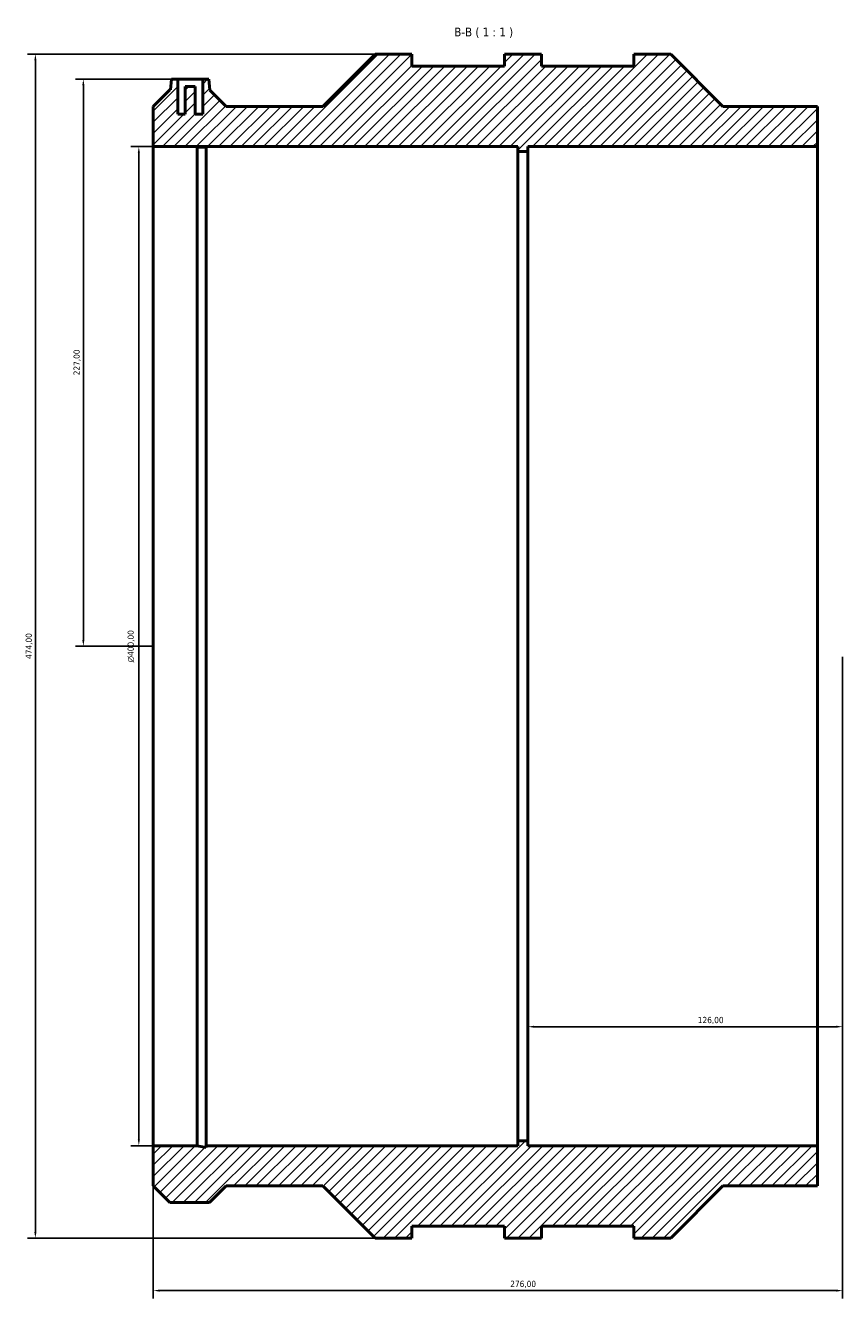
# Model space of a CAD drawing. Header units: millimetres. Extents: x -313 to 1220, y -364 to 1291.
# Tile 4 of 5: x 253 to 580, y 731 to 1241. Entities that reach past the tile are written whole.
import ezdxf

# ---------------------------------------------------------------- set-up
doc = ezdxf.new("R2010")
doc.units = ezdxf.units.MM
for name, color, linetype, lineweight in [('Dimension (ISO)', 7, 'Continuous', 25), ('Hatch (ISO)', 7, 'Continuous', 18), ('Symbol (ISO)', 7, 'Continuous', 25), ('Visible (ISO)', 7, 'Continuous', 50)]:
    doc.layers.add(name, color=color, linetype=linetype, lineweight=lineweight)
doc.styles.add('Label Text (ISO)', font='tahoma.ttf')
doc.styles.add('Note Text (ISO)', font='tahoma.ttf')
doc.dimstyles.new('Default (ISO)', dxfattribs={"dimtxt": 2.5, "dimasz": 2.5, "dimexe": 3.175, "dimexo": 0, "dimgap": 0.762, "dimtad": 1, "dimrnd": 1e-08, "dimzin": 0, "dimtxsty": 'Note Text (ISO)', "dimcen": 0.09, "dimdle": 10, "dimclrd": 256, "dimclre": 256, "dimclrt": 232, "dimazin": 0, "dimtfac": 1.40208, "dimtmove": 0, "dimatfit": 3, "dimfxl": 1, "dimtolj": 1, "dimtzin": 0, "dimlwd": -1, "dimlwe": -1, "dimarcsym": 0})

# ---------------------------------------------------------------- blocks, each defined once
blk = doc.blocks.new('*D7')
at = {"layer": 'Defpoints', "color": 0, "transparency": 16777216}
for p in [(313.83, 1219.31), (276.03, 992.31), (304.03, 992.31)]:
    blk.add_point(p, dxfattribs=at)
at = {"layer": 'Dimension (ISO)', "transparency": 16777216}
for p, q in [((313.83, 1219.31), (272.86, 1219.31)), ((276.03, 1216.81), (276.03, 994.81)), ((304.03, 992.31), (272.86, 992.31))]:
    blk.add_line(p, q, dxfattribs=at)
for points in [[(275.61, 1216.81), (276.45, 1216.81), (276.03, 1219.31)], [(275.61, 994.81), (276.45, 994.81), (276.03, 992.31)]]:
    blk.add_solid(points, dxfattribs=at)
at = {"layer": 'Dimension (ISO)', "color": 232, "true_color": 0xca0064, "transparency": 16777216, "insert": (272.1, 1100.76), "char_height": 2.5, "attachment_point": 1, "rotation": 90, "style": 'Note Text (ISO)'}
blk.add_mtext('\\A1;227,00', dxfattribs=at)
blk = doc.blocks.new('*D8')
at = {"layer": 'Defpoints', "color": 0, "transparency": 16777216}
for p in [(392.83, 1229.31), (256.83, 755.31), (392.83, 755.31)]:
    blk.add_point(p, dxfattribs=at)
at = {"layer": 'Dimension (ISO)', "transparency": 16777216}
for p, q in [((392.83, 1229.31), (253.66, 1229.31)), ((256.83, 1226.81), (256.83, 757.81)), ((392.83, 755.31), (253.66, 755.31))]:
    blk.add_line(p, q, dxfattribs=at)
for points in [[(256.41, 1226.81), (257.25, 1226.81), (256.83, 1229.31)], [(256.41, 757.81), (257.25, 757.81), (256.83, 755.31)]]:
    blk.add_solid(points, dxfattribs=at)
at = {"layer": 'Dimension (ISO)', "color": 232, "true_color": 0xca0064, "transparency": 16777216, "insert": (252.9, 987.2), "char_height": 2.5, "attachment_point": 1, "rotation": 90, "style": 'Note Text (ISO)'}
blk.add_mtext('\\A1;474,00', dxfattribs=at)
blk = doc.blocks.new('*D9')
at = {"layer": 'Defpoints', "color": 0, "transparency": 16777216}
for p in [(304.03, 1192.31), (298.26, 792.31), (304.03, 792.31)]:
    blk.add_point(p, dxfattribs=at)
at = {"layer": 'Dimension (ISO)', "transparency": 16777216}
for p, q in [((304.03, 1192.31), (295.08, 1192.31)), ((298.26, 1189.81), (298.26, 794.81)), ((304.03, 792.31), (295.08, 792.31))]:
    blk.add_line(p, q, dxfattribs=at)
for points in [[(297.84, 1189.81), (298.67, 1189.81), (298.26, 1192.31)], [(297.84, 794.81), (298.67, 794.81), (298.26, 792.31)]]:
    blk.add_solid(points, dxfattribs=at)
at = {"layer": 'Dimension (ISO)', "color": 232, "true_color": 0xca0064, "transparency": 16777216, "insert": (293.73, 985.81), "char_height": 2.5, "attachment_point": 1, "rotation": 90, "style": 'Note Text (ISO)'}
blk.add_mtext('\\A1;\\fAIGDT|b0|i0;\\H2.5000;\\ln\\fTahoma|b0|i0;\\H2.5000;400,00', dxfattribs=at)
blk = doc.blocks.new('*D10')
at = {"layer": 'Defpoints', "color": 0, "transparency": 16777216}
for p in [(580.03, 988.06), (304.03, 792.31), (580.03, 734.31)]:
    blk.add_point(p, dxfattribs=at)
at = {"layer": 'Dimension (ISO)', "transparency": 16777216}
for p, q in [((580.03, 988.06), (580.03, 731.13)), ((304.03, 792.31), (304.03, 731.13)), ((306.53, 734.31), (577.53, 734.31))]:
    blk.add_line(p, q, dxfattribs=at)
for points in [[(306.53, 734.72), (306.53, 733.89), (304.03, 734.31)], [(577.53, 734.72), (577.53, 733.89), (580.03, 734.31)]]:
    blk.add_solid(points, dxfattribs=at)
at = {"layer": 'Dimension (ISO)', "color": 232, "true_color": 0xca0064, "transparency": 16777216, "insert": (446.98, 738.24), "char_height": 2.5, "attachment_point": 1, "style": 'Note Text (ISO)'}
blk.add_mtext('\\A1;276,00', dxfattribs=at)
blk = doc.blocks.new('*D11')
at = {"layer": 'Defpoints', "color": 0, "transparency": 16777216}
for p in [(454.03, 992.31), (580.03, 988.06), (580.03, 839.96)]:
    blk.add_point(p, dxfattribs=at)
at = {"layer": 'Dimension (ISO)', "transparency": 16777216}
for p, q in [((580.03, 988.06), (580.03, 836.78)), ((456.53, 839.96), (577.53, 839.96))]:
    blk.add_line(p, q, dxfattribs=at)
for points in [[(456.53, 840.37), (456.53, 839.54), (454.03, 839.96)], [(577.53, 840.37), (577.53, 839.54), (580.03, 839.96)]]:
    blk.add_solid(points, dxfattribs=at)
at = {"layer": 'Dimension (ISO)', "color": 232, "true_color": 0xca0064, "transparency": 16777216, "insert": (522.08, 843.89), "char_height": 2.5, "attachment_point": 1, "style": 'Note Text (ISO)'}
blk.add_mtext('\\A1;126,00', dxfattribs=at)

msp = doc.modelspace()

# ---------------------------------------------------------------- hatches: boundary and pattern name
at = {"layer": 'Hatch (ISO)'}
h = msp.add_hatch(dxfattribs=at)
h.set_pattern_fill('ANSI31', color=256, scale=25.4, style=0)
h.set_pattern_definition([(45, (0, 0), (-2.245064, 2.245064), [])])
h.paths.add_polyline_path([(569.939, 1208.405), (532.135, 1208.405), (511.231, 1229.308), (496.431, 1229.308), (496.431, 1224.568), (459.431, 1224.568), (459.431, 1229.308), (444.631, 1229.308), (444.631, 1224.568), (407.631, 1224.568), (407.631, 1229.308), (392.831, 1229.308), (371.928, 1208.405), (333.231, 1208.405), (326.715, 1214.921), (326.331, 1219.308), (323.831, 1219.308), (323.831, 1205.308), (320.831, 1205.308), (320.831, 1216.308), (316.831, 1216.308), (316.831, 1205.308), (313.831, 1205.308), (313.831, 1219.308), (311.331, 1219.308), (310.962, 1215.088), (310.715, 1215.088), (304.031, 1208.405), (304.031, 1192.308), (450.031, 1192.308), (450.031, 1190.308), (454.031, 1190.308), (454.031, 1192.308), (569.939, 1192.308)])
h.paths.add_polyline_path([(532.135, 776.211), (569.939, 776.211), (569.939, 792.308), (454.031, 792.308), (454.031, 794.308), (450.031, 794.308), (450.031, 792.308), (325.187, 792.308), (325.187, 791.559), (321.661, 792.308), (304.031, 792.308), (304.031, 776.211), (310.715, 769.528), (326.548, 769.528), (333.231, 776.211), (371.928, 776.211), (392.831, 755.308), (407.631, 755.308), (407.631, 760.048), (444.631, 760.048), (444.631, 755.308), (459.431, 755.308), (459.431, 760.048), (496.431, 760.048), (496.431, 755.308), (511.231, 755.308)])

# ---------------------------------------------------------------- linework, layer by layer
at = {"layer": 'Visible (ISO)'}
for p, q in [((392.831, 1229.308), (371.928, 1208.405)), ((407.631, 1229.308), (392.831, 1229.308)), ((407.631, 1224.568), (407.631, 1229.308)), ((459.431, 1229.308), (444.631, 1229.308)), ((444.631, 1229.308), (444.631, 1224.568)), ((459.431, 1224.568), (459.431, 1229.308)), ((511.231, 1229.308), (496.431, 1229.308)), ((496.431, 1229.308), (496.431, 1224.568)), ((532.135, 1208.405), (511.231, 1229.308)), ((444.631, 1224.568), (407.631, 1224.568)), ((496.431, 1224.568), (459.431, 1224.568)), ((311.331, 1219.308), (310.962, 1215.088)), ((313.831, 1219.308), (311.331, 1219.308)), ((313.831, 1205.308), (313.831, 1219.308)), ((313.831, 1219.308), (323.831, 1219.308)), ((326.331, 1219.308), (323.831, 1219.308)), ((323.831, 1219.308), (323.831, 1205.308)), ((326.715, 1214.921), (326.331, 1219.308)), ((310.715, 1215.088), (304.031, 1208.405)), ((310.962, 1215.088), (310.715, 1215.088)), ((320.831, 1216.308), (316.831, 1216.308)), ((316.831, 1216.308), (316.831, 1205.308)), ((320.831, 1205.308), (320.831, 1216.308)), ((333.231, 1208.405), (326.715, 1214.921)), ((304.031, 1208.405), (304.031, 1192.308)), ((371.928, 1208.405), (333.231, 1208.405)), ((569.939, 1208.405), (532.135, 1208.405)), ((569.939, 1208.405), (569.939, 1192.308)), ((316.831, 1205.308), (313.831, 1205.308)), ((323.831, 1205.308), (320.831, 1205.308)), ((304.031, 1192.308), (450.031, 1192.308)), ((304.031, 792.308), (304.031, 1192.308)), ((321.661, 792.308), (321.661, 1192.084)), ((325.187, 792.308), (325.187, 1192.165)), ((450.031, 1192.308), (450.031, 1190.308)), ((450.031, 1190.308), (454.031, 1190.308)), ((450.031, 794.308), (450.031, 1190.308)), ((454.031, 1190.308), (454.031, 1192.308)), ((454.031, 1192.308), (569.939, 1192.308)), ((454.031, 794.308), (454.031, 1190.308)), ((569.939, 1192.308), (569.939, 792.308)), ((321.661, 792.308), (304.031, 792.308)), ((304.031, 792.308), (304.031, 776.211)), ((325.187, 791.559), (321.661, 792.308)), ((450.031, 792.308), (325.187, 792.308)), ((325.187, 792.308), (325.187, 791.559)), ((454.031, 794.308), (450.031, 794.308)), ((450.031, 794.308), (450.031, 792.308)), ((454.031, 792.308), (454.031, 794.308)), ((569.939, 792.308), (454.031, 792.308)), ((569.939, 792.308), (569.939, 776.211)), ((304.031, 776.211), (310.715, 769.528)), ((326.548, 769.528), (333.231, 776.211)), ((333.231, 776.211), (371.928, 776.211)), ((371.928, 776.211), (392.831, 755.308)), ((511.231, 755.308), (532.135, 776.211)), ((532.135, 776.211), (569.939, 776.211)), ((310.715, 769.528), (326.548, 769.528)), ((407.631, 755.308), (407.631, 760.048)), ((407.631, 760.048), (444.631, 760.048)), ((444.631, 760.048), (444.631, 755.308)), ((459.431, 755.308), (459.431, 760.048)), ((459.431, 760.048), (496.431, 760.048)), ((496.431, 760.048), (496.431, 755.308)), ((392.831, 755.308), (407.631, 755.308)), ((444.631, 755.308), (459.431, 755.308)), ((496.431, 755.308), (511.231, 755.308))]:
    msp.add_line(p, q, dxfattribs=at)
msp.add_open_spline([(325.187, 1192.165), (324.433, 1192.141), (323.552, 1192.117), (322.299, 1192.094), (321.982, 1192.088), (321.661, 1192.084)], degree=3, knots=[5.29085389, 5.29085389, 5.29085389, 5.29085389, 5.57936057, 5.57936057, 5.67437549, 5.67437549, 5.67437549, 5.67437549], dxfattribs=at)

# ---------------------------------------------------------------- texts
at = {"layer": 'Symbol (ISO)', "insert": (424.546, 1235.808), "char_height": 3.5, "attachment_point": 7, "style": 'Label Text (ISO)'}
msp.add_mtext('B-B ( 1 : 1 )', dxfattribs=at)

# ---------------------------------------------------------------- dimensions: what is measured, and where the dimension line sits
at = {"layer": 'Dimension (ISO)'}
for base, p1, p2, angle, override, picture, middle in [((256.831, 755.308), (392.831, 1229.308), (392.831, 755.308), 90, {"dimdec": 2, "dimtp": 0, "dimtm": 0, "dimtdec": 2, "dimtofl": 0, "dimatfit": 1}, '*D8', (256.831, 992.308)), ((276.031, 992.308), (313.831, 1219.308), (304.031, 992.308), 90, {"dimdec": 2, "dimtp": 0, "dimtm": 0, "dimtdec": 2, "dimtofl": 0, "dimatfit": 1}, '*D7', (276.031, 1105.808)), ((580.031, 839.956), (454.031, 992.308), (580.031, 988.058), 180, {"dimdec": 2, "dimse1": 1, "dimtp": 0, "dimtm": 0, "dimtdec": 2, "dimtofl": 0, "dimatfit": 1}, '*D11', (527.031, 839.956)), ((580.031, 734.308), (304.031, 792.308), (580.031, 988.058), 180, {"dimdec": 2, "dimtp": 0, "dimtm": 0, "dimtdec": 2, "dimtofl": 0, "dimatfit": 1}, '*D10', (452.031, 734.308))]:
    dim = msp.add_linear_dim(base=base, p1=p1, p2=p2, angle=angle, dimstyle='Default (ISO)', override=override, dxfattribs=at)
    dim.commit()
    dim.dimension.update_dxf_attribs({"geometry": picture, "text_midpoint": middle, "dimtype": 160})
dim = msp.add_linear_dim(base=(298.258, 792.308), p1=(304.031, 1192.308), p2=(304.031, 792.308), angle=90, text='\\fAIGDT|b0|i0;\\H2.5000;\\ln\\fTahoma|b0|i0;\\H2.5000;<>', dimstyle='Default (ISO)', override={"dimdec": 2, "dimtp": 0, "dimtm": 0, "dimtdec": 2, "dimtofl": 0, "dimatfit": 1}, dxfattribs=at)
dim.commit()
dim.dimension.update_dxf_attribs({"geometry": '*D9', "text_midpoint": (298.258, 992.308), "dimtype": 160})

doc.saveas('drawing.dxf')
